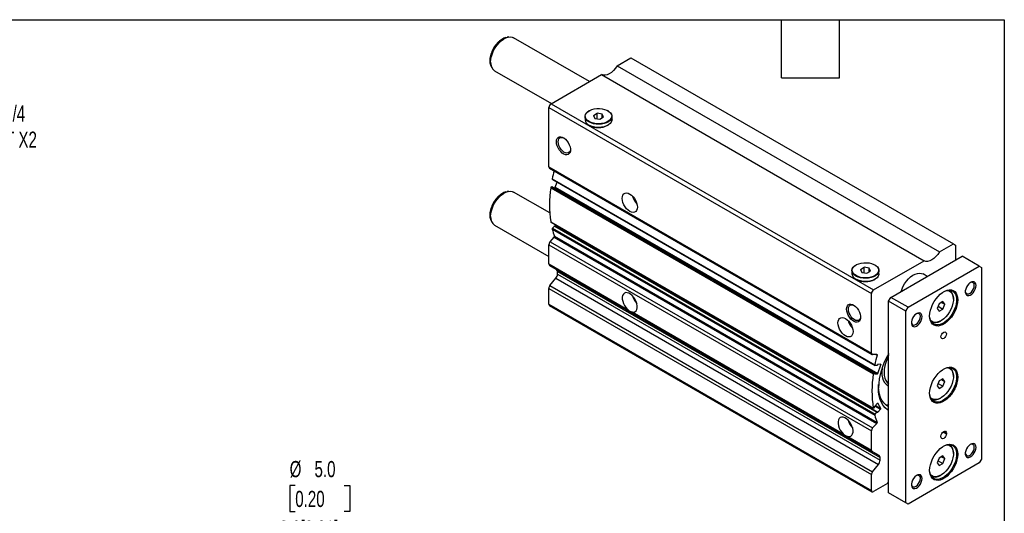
# Model space of a CAD drawing. Header units: millimetres. Extents: x 32 to 1365, y 32 to 1048.
# Tile 5 of 5: x 720 to 1365, y 724 to 1048. Entities that reach past the tile are written whole.
import ezdxf

# ---------------------------------------------------------------- set-up
doc = ezdxf.new("R2010")
doc.units = ezdxf.units.MM
doc.header["$LTSCALE"] = 5
doc.linetypes.add('SLD-Solid', pattern=[0])
doc.layers.add('DIMENSIONS', color=140, linetype='SLD-Solid', lineweight=25)
doc.layers.add('TEXT', color=140, linetype='SLD-Solid', lineweight=25)
doc.styles.add('SLDTEXTSTYLE0', font='TXT', dxfattribs={"width": 0.7})
doc.dimstyles.new('SLDDIMSTYLE3', dxfattribs={"dimtxt": 10.790039, "dimasz": 16.51, "dimexe": 0, "dimexo": 0.0625, "dimgap": 2.69751, "dimtad": 0, "dimtih": 1, "dimtoh": 1, "dimrnd": 1e-09, "dimzin": 12, "dimdsep": 46, "dimtxsty": 'SLDTEXTSTYLE0', "dimsah": 1, "dimcen": 0, "dimadec": 0, "dimazin": 3, "dimtfac": 1, "dimtofl": 0, "dimtmove": 0, "dimatfit": 3, "dimfxl": 0, "dimfrac": 2, "dimtolj": 1, "dimtzin": 12, "dimarcsym": 0})
doc.dimstyles.new('SLDDIMSTYLE4', dxfattribs={"dimtxt": 10.790039, "dimasz": 16.51, "dimexe": 0, "dimexo": 0.0625, "dimgap": 2.69751, "dimtad": 0, "dimtih": 1, "dimtoh": 1, "dimrnd": 1e-09, "dimzin": 4, "dimdsep": 46, "dimtxsty": 'SLDTEXTSTYLE0', "dimsah": 1, "dimcen": 0, "dimadec": 0, "dimazin": 1, "dimtfac": 1, "dimtofl": 0, "dimtmove": 0, "dimatfit": 3, "dimfxl": 0, "dimfrac": 2, "dimtolj": 1, "dimtzin": 12, "dimarcsym": 0})

# ---------------------------------------------------------------- blocks, each defined once
blk = doc.blocks.new('SW_SYMBOL_HOLE_DEPTH')
at = {"layer": 'DIMENSIONS', "color": 0}
for p, q in [((0, 4375), (4000, 4375)), ((500, 2775), (2000, 375)), ((2000, 4375), (2000, 375)), ((3500, 2775), (2000, 375))]:
    blk.add_line(p, q, dxfattribs=at)
blk = doc.blocks.new('_D_12')
at = {"layer": 'DIMENSIONS'}
for p, q in [((900.41, 742.3), (896.79, 742.3)), ((896.79, 742.3), (896.79, 725.15)), ((932.48, 742.3), (936.1, 742.3)), ((936.1, 742.3), (936.1, 725.15)), ((896.79, 725.15), (900.41, 725.15)), ((936.1, 725.15), (932.48, 725.15)), ((811.39, 614.91), (839.02, 718.05)), ((839.02, 718.05), (866.81, 718.05))]:
    blk.add_line(p, q, dxfattribs=at)
blk.add_solid([(811.39, 614.91), (818.12, 630.2), (813.21, 631.52)], dxfattribs=at)
at = {"layer": 'DIMENSIONS', "xscale": 0.002688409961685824, "yscale": 0.002688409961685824, "zscale": 0.002688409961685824}
blk.add_blockref('SW_SYMBOL_HOLE_DEPTH', (874.74, 707.01), dxfattribs=at)
at = {"layer": 'DIMENSIONS', "char_height": 10.583, "attachment_point": 1, "style": 'SLDTEXTSTYLE0'}
for s, insert in [('%%c', (896.76, 758.35)), ('5.0', (913.05, 758.35)), ('0.20', (900.41, 738.79)), ('8.0[0.31]', (890.18, 719.22)), ('H7', (906.66, 702.08))]:
    blk.add_mtext(s, dxfattribs=dict(at, insert=insert))
blk = doc.blocks.new('_D_28')
at = {"layer": 'DIMENSIONS'}
for p, q in [((597.05, 935.97), (652.97, 977.89)), ((652.97, 977.89), (680.76, 977.89))]:
    blk.add_line(p, q, dxfattribs=at)
blk.add_solid([(597.05, 935.97), (611.78, 943.84), (608.74, 947.91)], dxfattribs=at)
at = {"layer": 'DIMENSIONS', "char_height": 10.583, "attachment_point": 1, "style": 'SLDTEXTSTYLE0'}
for s, insert in [('G1/4', (701.91, 991.53)), ('PORT X2', (688.69, 974.38))]:
    blk.add_mtext(s, dxfattribs=dict(at, insert=insert))

msp = doc.modelspace()

# ---------------------------------------------------------------- linework, layer by layer
for p, q in [((1040.511, 1036.433), (1039.445, 1036.288)), ((1093.344, 1007.191), (1043.607, 1035.903)), ((1111.35, 1017.586), (1120.443, 1022.835)), ((1120.443, 1022.835), (1331.868, 900.782)), ((1028.694, 1017.665), (1029.101, 1016.669)), ((1031.108, 1014.252), (1068.342, 992.758)), ((1111.35, 1017.586), (1322.775, 895.533)), ((1068.117, 992.628), (1101.251, 1011.756)), ((1101.251, 1011.756), (1312.676, 889.703)), ((1066.703, 990.179), (1278.128, 868.126)), ((1066.703, 951.214), (1066.703, 990.179)), ((1068.117, 992.628), (1279.542, 870.575)), ((1093.112, 987.995), (1092.971, 987.913)), ((1105.489, 987.913), (1105.347, 987.995)), ((1090.38, 984.301), (1090.38, 982.178)), ((1095.884, 984.982), (1098.333, 986.396)), ((1095.884, 984.982), (1096.78, 983.05)), ((1096.78, 983.05), (1100.126, 982.533)), ((1101.679, 985.878), (1098.333, 986.396)), ((1098.333, 982.81), (1098.333, 986.396)), ((1100.126, 982.533), (1102.576, 983.947)), ((1102.576, 983.947), (1101.679, 985.878)), ((1101.679, 983.429), (1101.679, 985.878)), ((1108.08, 982.178), (1108.08, 984.301)), ((1092.971, 978.566), (1093.112, 978.484)), ((1105.347, 978.484), (1105.489, 978.566)), ((1066.703, 951.214), (1278.128, 829.161)), ((1067.117, 950.298), (1278.542, 828.245)), ((1068.881, 943.385), (1280.306, 821.332)), ((1068.973, 943.047), (1280.398, 820.994)), ((1067.898, 937.59), (1279.323, 815.537)), ((1068.396, 938.177), (1068.711, 938.19)), ((1068.396, 938.177), (1279.821, 816.124)), ((1068.711, 938.19), (1280.136, 816.137)), ((1280.197, 816.123), (1068.772, 938.176)), ((1069.842, 937.558), (1070.634, 937.588)), ((1070.634, 937.588), (1282.059, 815.535)), ((1070.916, 937.869), (1072.033, 941.28)), ((1070.916, 937.869), (1282.341, 815.816)), ((1040.511, 935.182), (1039.445, 935.037)), ((1067.219, 921.022), (1043.607, 934.652)), ((1028.694, 916.413), (1029.101, 915.418)), ((1031.108, 913.001), (1066.703, 892.453)), ((1067.898, 915.134), (1279.323, 793.081)), ((1067.997, 914.973), (1279.422, 792.92)), ((1068.881, 910.473), (1280.306, 788.42)), ((1069.073, 911.057), (1070.31, 912.437)), ((1069.073, 911.057), (1280.498, 789.004)), ((1070.31, 912.437), (1281.735, 790.384)), ((1281.975, 790.473), (1070.55, 912.526)), ((1070.919, 912.441), (1071.418, 912.997)), ((1070.919, 912.441), (1282.344, 790.388)), ((1067.519, 902.081), (1070.21, 905.084)), ((1070.21, 905.084), (1281.635, 783.031)), ((1070.393, 905.698), (1281.818, 783.645)), ((1066.703, 900.13), (1278.128, 778.077)), ((1066.703, 887.563), (1066.703, 900.13)), ((1067.519, 902.081), (1278.944, 780.028)), ((1322.775, 895.533), (1331.868, 900.782)), ((1331.868, 900.782), (1333.282, 899.966)), ((1333.282, 899.966), (1333.282, 890.169)), ((1290.856, 865.676), (1337.525, 892.618)), ((1348.838, 886.087), (1337.525, 892.618)), ((1066.703, 887.563), (1118.237, 857.812)), ((1067.117, 886.647), (1278.542, 764.594)), ((1071.738, 883.978), (1067.117, 886.647)), ((1268.121, 886.964), (1267.98, 886.883)), ((1270.892, 883.952), (1273.342, 885.366)), ((1276.688, 884.848), (1273.342, 885.366)), ((1273.342, 881.78), (1273.342, 885.366)), ((1277.585, 882.916), (1276.688, 884.848)), ((1276.688, 882.399), (1276.688, 884.848)), ((1279.542, 870.575), (1312.676, 889.703)), ((1280.497, 886.883), (1280.356, 886.964)), ((1302.169, 859.145), (1348.838, 886.087)), ((1348.838, 886.087), (1350.253, 885.27)), ((1350.253, 885.27), (1350.253, 759.523)), ((1067.41, 873.38), (1071.299, 878.217)), ((1071.299, 878.217), (1282.724, 756.164)), ((1071.738, 883.978), (1283.163, 761.925)), ((1072.36, 882.605), (1283.784, 760.552)), ((1072.36, 880.951), (1072.36, 882.605)), ((1072.36, 880.951), (1283.784, 758.898)), ((1265.389, 883.271), (1265.389, 881.148)), ((1270.892, 883.952), (1271.789, 882.02)), ((1271.789, 882.02), (1275.135, 881.502)), ((1275.135, 881.502), (1277.585, 882.916)), ((1283.089, 881.148), (1283.089, 883.271)), ((1314.668, 879.423), (1311.954, 880.99)), ((1066.703, 871.557), (1278.128, 749.504)), ((1066.703, 861.165), (1066.703, 871.557)), ((1067.41, 873.38), (1278.835, 751.327)), ((1267.98, 877.536), (1268.121, 877.454)), ((1280.356, 877.454), (1280.497, 877.536)), ((1278.128, 829.161), (1278.128, 868.126)), ((1289.441, 863.227), (1290.856, 865.676)), ((1302.169, 859.145), (1290.856, 865.676)), ((1066.703, 861.165), (1278.128, 739.112)), ((1067.117, 860.249), (1278.542, 738.196)), ((1300.755, 856.696), (1289.441, 863.227)), ((1289.441, 737.48), (1289.441, 863.227)), ((1300.755, 856.696), (1302.169, 859.145)), ((1322.511, 861.498), (1321.287, 858.341)), ((1321.855, 859.806), (1324.961, 858.013)), ((1324.961, 862.912), (1322.511, 861.498)), ((1324.064, 862.394), (1326.186, 861.169)), ((1326.186, 861.169), (1324.961, 862.912)), ((1324.961, 858.013), (1326.186, 861.169)), ((1331.868, 864.45), (1331.868, 864.858)), ((1121.234, 856.082), (1259.659, 776.172)), ((1300.755, 730.948), (1300.755, 856.696)), ((1321.287, 858.341), (1322.511, 856.599)), ((1322.511, 856.599), (1324.961, 858.013)), ((1323.384, 850.162), (1323.737, 850.366)), ((1281.635, 828.256), (1278.944, 828.152)), ((1281.154, 828.237), (1281.818, 827.854)), ((1281.735, 821.019), (1280.498, 820.971)), ((1282.062, 821.438), (1282.017, 821.299)), ((1282.341, 815.816), (1284.209, 821.52)), ((1284.106, 821.787), (1282.344, 821.718)), ((1283.77, 821.774), (1284.209, 821.52)), ((1279.821, 816.124), (1280.136, 816.137)), ((1280.239, 815.869), (1280.194, 815.733)), ((1280.194, 815.527), (1280.297, 815.467)), ((1280.297, 815.467), (1282.059, 815.535)), ((1331.868, 813.824), (1331.868, 814.232)), ((1322.511, 810.872), (1321.287, 807.716)), ((1321.287, 807.716), (1322.511, 805.973)), ((1321.855, 809.18), (1324.961, 807.387)), ((1324.961, 812.286), (1322.511, 810.872)), ((1322.511, 805.973), (1324.961, 807.387)), ((1324.064, 811.769), (1326.186, 810.544)), ((1326.186, 810.544), (1324.961, 812.286)), ((1324.961, 807.387), (1326.186, 810.544)), ((1282.059, 796.242), (1280.297, 794.275)), ((1280.461, 794.458), (1284.106, 792.354)), ((1280.723, 794.751), (1284.209, 792.739)), ((1282.239, 796.346), (1282.341, 796.286)), ((1284.209, 792.739), (1282.341, 796.286)), ((1288.682, 794.36), (1289.091, 794.124)), ((1289.441, 794.013), (1289.091, 794.124)), ((1323.384, 799.536), (1323.737, 799.74)), ((1280.136, 793.42), (1279.821, 793.069)), ((1280.194, 793.89), (1280.239, 793.806)), ((1280.498, 789.004), (1281.735, 790.384)), ((1282.017, 790.428), (1282.062, 790.343)), ((1282.344, 790.388), (1284.106, 792.354)), ((1278.944, 780.028), (1281.635, 783.031)), ((1278.128, 765.51), (1278.128, 778.077)), ((1323.736, 774.223), (1323.736, 774.631)), ((1325.18, 777.471), (1327.272, 776.264)), ((1325.503, 777.693), (1327.272, 776.672)), ((1327.272, 776.672), (1327.272, 776.264)), ((1262.655, 774.442), (1278.128, 765.51)), ((1283.163, 761.925), (1278.542, 764.594)), ((1324.961, 761.661), (1322.511, 760.247)), ((1326.186, 759.918), (1324.961, 761.661)), ((1331.868, 763.198), (1331.868, 763.607)), ((1278.835, 751.327), (1282.724, 756.164)), ((1283.784, 758.898), (1283.784, 760.552)), ((1348.838, 757.073), (1302.169, 730.132)), ((1322.511, 760.247), (1321.287, 757.09)), ((1321.287, 757.09), (1322.511, 755.347)), ((1321.855, 758.555), (1324.961, 756.762)), ((1322.511, 755.347), (1324.961, 756.762)), ((1324.064, 761.143), (1326.186, 759.918)), ((1324.961, 756.762), (1326.186, 759.918)), ((1350.253, 759.523), (1348.838, 757.073)), ((1278.128, 739.112), (1278.128, 749.504)), ((1323.384, 748.911), (1323.737, 749.115)), ((1288.635, 743.545), (1279.542, 738.295)), ((1288.635, 743.545), (1289.441, 744.827)), ((1300.755, 730.948), (1289.441, 737.48)), ((1290.856, 736.663), (1289.441, 737.48)), ((1302.169, 730.132), (1290.856, 736.663)), ((1302.169, 730.132), (1300.755, 730.948))]:
    msp.add_line(p, q)
at = {"flags": 128}
for points in [[(1028.145, 1020.78), (1028.272, 1022.523), (1028.648, 1024.359), (1029.261, 1026.233), (1030.094, 1028.087), (1031.12, 1029.865), (1032.31, 1031.513), (1033.625, 1032.981), (1035.028, 1034.225), (1036.474, 1035.206), (1037.92, 1035.894), (1038.547, 1036.1)], [(1028.519, 1019.975), (1028.646, 1021.774), (1029.024, 1023.667), (1029.641, 1025.601), (1030.481, 1027.52), (1031.518, 1029.369), (1032.724, 1031.094), (1034.062, 1032.646), (1035.496, 1033.98), (1036.983, 1035.059), (1038.48, 1035.85), (1039.946, 1036.331), (1041.337, 1036.489), (1042.614, 1036.318), (1043.607, 1035.903)], [(1038.547, 1036.1), (1039.322, 1036.27), (1039.445, 1036.288)], [(1028.394, 1018.591), (1028.272, 1019.183), (1028.145, 1020.78)], [(1028.694, 1017.665), (1028.648, 1017.781), (1028.394, 1018.591)], [(1111.35, 1017.586), (1110.273, 1015.925), (1109.039, 1014.44), (1107.697, 1013.189), (1106.301, 1012.222), (1104.904, 1011.576), (1103.562, 1011.278), (1102.328, 1011.339), (1101.351, 1011.698)], [(1092.972, 980.689), (1091.84, 981.49), (1091.011, 982.406), (1090.518, 983.4), (1090.382, 984.431), (1090.609, 985.456), (1091.188, 986.434), (1092.096, 987.325), (1092.971, 987.913)], [(1093.113, 980.933), (1092.007, 981.717), (1091.197, 982.612), (1090.715, 983.583), (1090.582, 984.591), (1090.804, 985.593), (1091.37, 986.549), (1092.257, 987.42), (1093.431, 988.17), (1094.842, 988.768), (1096.432, 989.19), (1098.137, 989.418), (1099.886, 989.444), (1101.609, 989.265), (1103.235, 988.891), (1104.696, 988.334), (1105.933, 987.62), (1106.897, 986.776), (1107.546, 985.838), (1107.855, 984.844), (1107.81, 983.834), (1107.415, 982.849), (1106.684, 981.931), (1105.648, 981.117), (1104.349, 980.439), (1102.841, 979.927), (1101.185, 979.6), (1099.449, 979.472), (1097.704, 979.549), (1096.021, 979.827), (1094.47, 980.295), (1093.113, 980.933)], [(1105.489, 987.913), (1106.089, 987.53), (1107.074, 986.667), (1107.738, 985.707), (1108.054, 984.689), (1108.009, 983.656), (1107.604, 982.649), (1106.856, 981.709), (1105.796, 980.876), (1104.468, 980.183), (1102.925, 979.659), (1101.23, 979.324), (1099.454, 979.194), (1097.668, 979.272), (1095.947, 979.557), (1094.36, 980.035), (1092.972, 980.689)], [(1108.08, 982.178), (1108.009, 981.533), (1107.604, 980.526), (1106.856, 979.586), (1105.796, 978.753), (1104.468, 978.06), (1102.925, 977.536), (1101.23, 977.201), (1099.454, 977.071), (1097.668, 977.149), (1095.947, 977.434), (1094.36, 977.912), (1092.972, 978.566)], [(1071.652, 967.724), (1071.776, 968.877), (1072.141, 969.824), (1072.728, 970.515), (1073.504, 970.913), (1074.428, 970.995), (1075.451, 970.759), (1076.516, 970.215), (1077.567, 969.394), (1078.547, 968.341), (1079.403, 967.111), (1080.089, 965.771), (1080.568, 964.393), (1080.814, 963.052), (1080.814, 961.819), (1080.568, 960.762), (1080.089, 959.938), (1079.403, 959.39), (1078.547, 959.148), (1077.567, 959.225), (1076.516, 959.618), (1075.451, 960.305), (1074.428, 961.248), (1073.504, 962.398), (1072.728, 963.692), (1072.141, 965.06), (1071.776, 966.429), (1071.652, 967.724)], [(1072.801, 967.724), (1072.927, 968.806), (1073.298, 969.675), (1073.891, 970.274), (1074.668, 970.568), (1075.58, 970.537), (1076.546, 970.196)], [(1080.835, 962.766), (1080.813, 962.517), (1080.562, 961.534), (1080.077, 960.794), (1079.387, 960.344), (1078.535, 960.211), (1077.576, 960.405), (1076.57, 960.913), (1075.58, 961.703), (1074.668, 962.725), (1073.891, 963.916), (1073.298, 965.2), (1072.927, 966.496), (1072.801, 967.724)], [(1068.711, 938.19), (1068.747, 938.186), (1068.772, 938.176)], [(1028.145, 919.529), (1028.272, 921.272), (1028.648, 923.108), (1029.261, 924.982), (1030.094, 926.836), (1031.12, 928.614), (1032.31, 930.262), (1033.625, 931.73), (1035.028, 932.973), (1036.474, 933.954), (1037.92, 934.643), (1038.547, 934.849)], [(1028.519, 918.724), (1028.646, 920.523), (1029.024, 922.416), (1029.641, 924.35), (1030.481, 926.269), (1031.518, 928.118), (1032.724, 929.843), (1034.062, 931.395), (1035.496, 932.729), (1036.983, 933.808), (1038.48, 934.599), (1039.946, 935.08), (1041.337, 935.238), (1042.614, 935.067), (1043.607, 934.652)], [(1038.547, 934.849), (1039.322, 935.019), (1039.445, 935.037)], [(1114.786, 930.576), (1114.91, 931.776), (1115.276, 932.773), (1115.866, 933.516), (1116.65, 933.969), (1117.588, 934.108), (1118.634, 933.927), (1119.736, 933.434), (1120.837, 932.655), (1121.883, 931.628), (1122.822, 930.405), (1123.606, 929.048), (1124.195, 927.624), (1124.561, 926.204), (1124.685, 924.861), (1124.561, 923.661), (1124.195, 922.664), (1123.606, 921.92), (1122.822, 921.468), (1121.883, 921.329), (1120.837, 921.51), (1119.736, 922.002), (1118.634, 922.782), (1117.588, 923.808), (1116.65, 925.031), (1115.866, 926.389), (1115.276, 927.813), (1114.91, 929.232), (1114.786, 930.576)], [(1028.394, 917.34), (1028.272, 917.932), (1028.145, 919.529)], [(1028.694, 916.413), (1028.648, 916.53), (1028.394, 917.34)], [(1070.31, 912.437), (1070.349, 912.475), (1070.39, 912.506), (1070.432, 912.527), (1070.472, 912.538), (1070.509, 912.539), (1070.543, 912.53), (1070.55, 912.526)], [(1322.775, 895.533), (1321.698, 893.872), (1320.464, 892.387), (1319.122, 891.136), (1317.726, 890.169), (1316.329, 889.523), (1314.987, 889.225), (1313.753, 889.286), (1312.676, 889.703)], [(1267.981, 879.658), (1266.849, 880.459), (1266.02, 881.375), (1265.527, 882.369), (1265.391, 883.4), (1265.618, 884.425), (1266.197, 885.404), (1267.105, 886.295), (1267.98, 886.883)], [(1268.122, 879.903), (1267.016, 880.686), (1266.206, 881.582), (1265.724, 882.553), (1265.591, 883.56), (1265.812, 884.563), (1266.379, 885.519), (1267.266, 886.389), (1268.44, 887.139), (1269.85, 887.737), (1271.441, 888.159), (1273.146, 888.387), (1274.895, 888.413), (1276.618, 888.235), (1278.243, 887.86), (1279.705, 887.304), (1280.942, 886.59), (1281.906, 885.746), (1282.555, 884.808), (1282.864, 883.813), (1282.819, 882.803), (1282.424, 881.819), (1281.693, 880.901), (1280.657, 880.086), (1279.358, 879.409), (1277.85, 878.896), (1276.194, 878.57), (1274.458, 878.442), (1272.713, 878.519), (1271.03, 878.797), (1269.479, 879.264), (1268.122, 879.903)], [(1280.497, 886.883), (1281.097, 886.499), (1282.083, 885.636), (1282.747, 884.676), (1283.063, 883.659), (1283.018, 882.625), (1282.613, 881.618), (1281.865, 880.679), (1280.805, 879.846), (1279.477, 879.153), (1277.933, 878.628), (1276.239, 878.294), (1274.463, 878.163), (1272.677, 878.242), (1270.956, 878.526), (1269.368, 879.005), (1267.981, 879.658)], [(1283.089, 881.148), (1283.018, 880.502), (1282.613, 879.495), (1281.865, 878.556), (1280.805, 877.723), (1279.477, 877.03), (1277.933, 876.505), (1276.239, 876.171), (1274.463, 876.04), (1272.677, 876.119), (1270.956, 876.403), (1269.368, 876.882), (1267.981, 877.535)], [(1297.604, 869.572), (1297.988, 870.688), (1298.828, 872.606), (1299.865, 874.455), (1301.071, 876.18), (1302.409, 877.733), (1303.843, 879.067), (1305.33, 880.145), (1306.827, 880.937), (1308.293, 881.418), (1309.684, 881.575), (1310.961, 881.405), (1311.954, 880.99)], [(1339.659, 869.702), (1339.679, 869.521), (1339.939, 868.697), (1340.436, 868.142), (1341.127, 867.905), (1341.948, 868.006), (1342.829, 868.438), (1343.689, 869.162), (1344.454, 870.113), (1345.054, 871.207), (1345.437, 872.346), (1345.569, 873.43)], [(1346.717, 873.43), (1346.586, 874.456), (1346.202, 875.255), (1345.595, 875.766), (1344.808, 875.953), (1343.901, 875.802), (1342.94, 875.323), (1341.997, 874.553), (1341.143, 873.548), (1340.439, 872.383), (1339.939, 871.144), (1339.679, 869.923), (1339.679, 868.811), (1339.939, 867.891), (1340.439, 867.23), (1341.143, 866.877), (1341.997, 866.859), (1342.94, 867.177), (1343.901, 867.807), (1344.808, 868.703), (1345.595, 869.799), (1346.202, 871.012), (1346.586, 872.253), (1346.717, 873.43)], [(1121.234, 856.082), (1122.256, 856.021), (1123.149, 856.285), (1123.868, 856.863), (1124.374, 857.723), (1124.644, 858.823), (1124.662, 860.105), (1124.428, 861.505), (1123.954, 862.95), (1123.264, 864.367), (1122.393, 865.683), (1121.387, 866.83), (1120.296, 867.751), (1119.176, 868.397), (1118.085, 868.737), (1117.078, 868.751), (1116.207, 868.44), (1115.517, 867.82), (1115.043, 866.923), (1114.809, 865.793), (1114.827, 864.49), (1115.097, 863.079), (1115.604, 861.633), (1116.322, 860.226), (1117.215, 858.931), (1118.237, 857.812)], [(1316.311, 853.428), (1316.437, 855.248), (1316.809, 857.162), (1317.419, 859.12), (1318.25, 861.067), (1319.278, 862.95), (1320.476, 864.719), (1321.811, 866.324), (1323.247, 867.722), (1324.745, 868.875), (1326.263, 869.752), (1327.76, 870.328), (1329.196, 870.587), (1330.532, 870.524), (1331.73, 870.138), (1332.758, 869.442), (1333.588, 868.454), (1334.198, 867.2), (1334.571, 865.716), (1334.696, 864.041), (1334.571, 862.222), (1334.198, 860.307), (1333.588, 858.35), (1332.758, 856.402), (1331.73, 854.519), (1330.532, 852.751), (1329.196, 851.145), (1327.76, 849.747), (1326.263, 848.594), (1324.745, 847.718), (1323.247, 847.142), (1321.811, 846.882), (1320.476, 846.946), (1319.278, 847.331), (1318.25, 848.027), (1317.419, 849.015), (1316.809, 850.269), (1316.437, 851.753), (1316.311, 853.428)], [(1325.324, 869.244), (1326.273, 869.711), (1327.738, 870.192), (1329.13, 870.35), (1330.406, 870.179), (1331.531, 869.685), (1332.473, 868.882), (1333.204, 867.793), (1333.704, 866.449), (1333.957, 864.889), (1333.957, 863.157), (1333.704, 861.305), (1333.204, 859.384), (1332.473, 857.451), (1331.531, 855.56), (1330.406, 853.767), (1329.13, 852.122), (1327.738, 850.674), (1326.273, 849.463), (1324.775, 848.525), (1323.288, 847.886), (1321.855, 847.566), (1320.516, 847.572), (1319.311, 847.906), (1318.273, 848.557), (1317.434, 849.506), (1316.816, 850.727), (1316.439, 852.185), (1316.313, 853.635)], [(1327.894, 870.225), (1328.216, 870.178), (1329.356, 869.786), (1330.315, 869.072), (1331.062, 868.059), (1331.575, 866.778), (1331.835, 865.272), (1331.835, 863.589), (1331.575, 861.782), (1331.062, 859.91), (1330.315, 858.034), (1329.356, 856.212), (1328.216, 854.504), (1326.932, 852.966), (1325.545, 851.645), (1324.101, 850.585), (1322.644, 849.82), (1321.223, 849.374), (1319.883, 849.262), (1318.666, 849.487), (1317.612, 850.042), (1316.755, 850.909), (1316.749, 850.918)], [(1261.864, 857.917), (1261.988, 859.07), (1262.353, 860.017), (1262.939, 860.708), (1263.716, 861.106), (1264.64, 861.188), (1265.662, 860.952), (1266.728, 860.408), (1267.779, 859.588), (1268.758, 858.534), (1269.614, 857.304), (1270.3, 855.964), (1270.779, 854.586), (1271.025, 853.245), (1271.025, 852.012), (1270.779, 850.955), (1270.3, 850.131), (1269.614, 849.583), (1268.758, 849.341), (1267.779, 849.418), (1266.728, 849.811), (1265.662, 850.498), (1264.64, 851.441), (1263.716, 852.591), (1262.939, 853.885), (1262.353, 855.253), (1261.988, 856.622), (1261.864, 857.917)], [(1263.013, 857.917), (1263.139, 858.999), (1263.51, 859.868), (1264.103, 860.467), (1264.879, 860.761), (1265.792, 860.73), (1266.782, 860.377), (1266.82, 860.357)], [(1256.207, 848.935), (1256.331, 850.135), (1256.697, 851.132), (1257.287, 851.875), (1258.071, 852.328), (1259.009, 852.467), (1260.056, 852.286), (1261.157, 851.793), (1262.258, 851.014), (1263.305, 849.987), (1264.243, 848.765), (1265.027, 847.407), (1265.617, 845.983), (1265.983, 844.564), (1266.107, 843.22), (1265.983, 842.02), (1265.617, 841.023), (1265.027, 840.28), (1264.243, 839.827), (1263.305, 839.688), (1262.258, 839.869), (1261.157, 840.362), (1260.056, 841.141), (1259.009, 842.167), (1258.071, 843.39), (1257.287, 844.748), (1256.697, 846.172), (1256.331, 847.591), (1256.207, 848.935)], [(1271.047, 852.959), (1271.025, 852.71), (1270.774, 851.727), (1270.288, 850.987), (1269.598, 850.537), (1268.747, 850.404), (1267.788, 850.598), (1266.782, 851.106), (1265.792, 851.896), (1264.879, 852.918), (1264.103, 854.109), (1263.51, 855.393), (1263.139, 856.689), (1263.013, 857.917)], [(1304.303, 849.292), (1304.324, 849.111), (1304.584, 848.287), (1305.081, 847.731), (1305.771, 847.494), (1306.593, 847.596), (1307.473, 848.028), (1308.334, 848.752), (1309.098, 849.703), (1309.699, 850.797), (1310.082, 851.936), (1310.213, 853.02)], [(1311.362, 853.02), (1311.231, 854.046), (1310.847, 854.844), (1310.239, 855.356), (1309.453, 855.543), (1308.545, 855.392), (1307.585, 854.913), (1306.642, 854.143), (1305.787, 853.138), (1305.084, 851.972), (1304.583, 850.734), (1304.324, 849.513), (1304.324, 848.401), (1304.583, 847.481), (1305.084, 846.819), (1305.787, 846.467), (1306.642, 846.449), (1307.585, 846.767), (1308.545, 847.397), (1309.453, 848.293), (1310.239, 849.388), (1310.847, 850.602), (1311.231, 851.843), (1311.362, 853.02)], [(1323.736, 839.75), (1323.871, 840.609), (1324.254, 841.493), (1324.827, 842.266), (1325.504, 842.812), (1326.18, 843.047), (1326.754, 842.936), (1327.137, 842.495), (1327.272, 841.791), (1327.137, 840.932), (1326.754, 840.049), (1326.18, 839.275), (1325.504, 838.729), (1324.827, 838.494), (1324.254, 838.606), (1323.871, 839.047), (1323.736, 839.75)], [(1281.635, 828.256), (1281.691, 828.251), (1281.74, 828.23), (1281.781, 828.194), (1281.812, 828.145), (1281.831, 828.084), (1281.839, 828.014), (1281.834, 827.936), (1281.818, 827.854)], [(1289.441, 827.533), (1289.423, 827.498), (1288.365, 825.255), (1287.519, 822.977), (1286.902, 820.711), (1286.527, 818.502), (1286.401, 816.396), (1286.527, 814.435), (1286.902, 812.659), (1287.519, 811.105), (1288.365, 809.804), (1289.423, 808.783), (1289.441, 808.769)], [(1280.498, 820.971), (1280.445, 820.975), (1280.398, 820.994), (1280.359, 821.025), (1280.328, 821.068), (1280.307, 821.122), (1280.296, 821.186), (1280.295, 821.256), (1280.306, 821.332)], [(1284.106, 821.787), (1284.142, 821.783), (1284.173, 821.769), (1284.198, 821.745), (1284.216, 821.712), (1284.226, 821.671), (1284.229, 821.625), (1284.223, 821.574), (1284.209, 821.52)], [(1285.337, 820.071), (1285.185, 819.134), (1284.995, 816.927), (1285.058, 814.858), (1285.375, 812.966), (1285.939, 811.287), (1286.739, 809.854), (1287.76, 808.696), (1288.981, 807.835), (1289.441, 807.612)], [(1316.311, 802.802), (1316.437, 804.622), (1316.809, 806.537), (1317.419, 808.494), (1318.25, 810.441), (1319.278, 812.325), (1320.476, 814.093), (1321.811, 815.698), (1323.247, 817.097), (1324.745, 818.25), (1326.263, 819.126), (1327.76, 819.702), (1329.196, 819.962), (1330.532, 819.898), (1331.73, 819.513), (1332.758, 818.817), (1333.588, 817.828), (1334.198, 816.575), (1334.571, 815.091), (1334.696, 813.416), (1334.571, 811.596), (1334.198, 809.682), (1333.588, 807.724), (1332.758, 805.777), (1331.73, 803.893), (1330.532, 802.125), (1329.196, 800.52), (1327.76, 799.122), (1326.263, 797.969), (1324.745, 797.092), (1323.247, 796.516), (1321.811, 796.257), (1320.476, 796.32), (1319.278, 796.705), (1318.25, 797.402), (1317.419, 798.39), (1316.809, 799.643), (1316.437, 801.128), (1316.311, 802.802)], [(1280.136, 816.137), (1280.172, 816.133), (1280.203, 816.119), (1280.228, 816.095), (1280.246, 816.062), (1280.257, 816.021), (1280.259, 815.974), (1280.253, 815.923), (1280.239, 815.869)], [(1280.297, 815.467), (1280.261, 815.471), (1280.23, 815.485), (1280.205, 815.509), (1280.187, 815.542), (1280.177, 815.583), (1280.174, 815.629), (1280.18, 815.68), (1280.194, 815.733)], [(1325.324, 818.618), (1326.273, 819.085), (1327.738, 819.567), (1329.13, 819.724), (1330.406, 819.554), (1331.531, 819.06), (1332.473, 818.256), (1333.204, 817.167), (1333.704, 815.823), (1333.957, 814.263), (1333.957, 812.532), (1333.704, 810.679), (1333.204, 808.759), (1332.473, 806.825), (1331.531, 804.935), (1330.406, 803.141), (1329.13, 801.497), (1327.738, 800.048), (1326.273, 798.837), (1324.775, 797.899), (1323.288, 797.261), (1321.855, 796.94), (1320.516, 796.947), (1319.311, 797.28), (1318.273, 797.931), (1317.434, 798.881), (1316.816, 800.102), (1316.439, 801.559), (1316.313, 803.01)], [(1327.894, 819.6), (1328.216, 819.553), (1329.356, 819.161), (1330.315, 818.447), (1331.062, 817.433), (1331.575, 816.153), (1331.835, 814.647), (1331.835, 812.963), (1331.575, 811.157), (1331.062, 809.285), (1330.315, 807.408), (1329.356, 805.587), (1328.216, 803.879), (1326.932, 802.34), (1325.545, 801.019), (1324.101, 799.959), (1322.644, 799.194), (1321.223, 798.748), (1319.883, 798.636), (1318.666, 798.861), (1317.612, 799.416), (1316.755, 800.284), (1316.749, 800.293)], [(1289.091, 794.124), (1287.539, 795.174), (1286.182, 796.522), (1285.036, 798.151), (1284.116, 800.042), (1283.432, 802.171), (1282.992, 804.514), (1282.803, 807.04), (1282.809, 808.604)], [(1289.456, 791.392), (1288.627, 791.923), (1287.113, 793.208), (1285.803, 794.781), (1284.711, 796.625), (1283.849, 798.721), (1283.226, 801.045), (1282.85, 803.571), (1282.724, 806.272)], [(1282.059, 796.242), (1282.099, 796.281), (1282.14, 796.311), (1282.181, 796.333), (1282.222, 796.344), (1282.259, 796.345), (1282.292, 796.335), (1282.32, 796.315), (1282.341, 796.286)], [(1279.821, 793.069), (1279.744, 792.995), (1279.664, 792.94), (1279.584, 792.906), (1279.508, 792.896), (1279.441, 792.91), (1279.386, 792.947), (1279.346, 793.005), (1279.323, 793.081)], [(1281.735, 790.384), (1281.774, 790.422), (1281.815, 790.453), (1281.857, 790.474), (1281.897, 790.485), (1281.934, 790.486), (1281.967, 790.477), (1281.995, 790.457), (1282.017, 790.428)], [(1282.344, 790.388), (1282.305, 790.349), (1282.264, 790.319), (1282.222, 790.297), (1282.182, 790.286), (1282.144, 790.285), (1282.111, 790.294), (1282.083, 790.314), (1282.062, 790.343)], [(1262.655, 774.442), (1263.678, 774.38), (1264.571, 774.644), (1265.289, 775.222), (1265.796, 776.082), (1266.065, 777.182), (1266.084, 778.464), (1265.85, 779.864), (1265.375, 781.309), (1264.685, 782.726), (1263.815, 784.042), (1262.808, 785.189), (1261.717, 786.11), (1260.597, 786.756), (1259.506, 787.096), (1258.499, 787.11), (1257.629, 786.8), (1256.939, 786.18), (1256.465, 785.282), (1256.231, 784.152), (1256.249, 782.849), (1256.518, 781.438), (1257.025, 779.992), (1257.744, 778.586), (1258.637, 777.29), (1259.659, 776.172)], [(1323.736, 774.631), (1323.871, 775.49), (1324.254, 776.373), (1324.827, 777.147), (1325.504, 777.693), (1326.18, 777.928), (1326.754, 777.817), (1327.137, 777.376), (1327.272, 776.672)], [(1327.272, 776.264), (1327.137, 775.405), (1326.754, 774.522), (1326.18, 773.748), (1325.504, 773.202), (1324.827, 772.967), (1324.254, 773.078), (1323.871, 773.519), (1323.736, 774.223)], [(1316.311, 752.177), (1316.437, 753.996), (1316.809, 755.911), (1317.419, 757.869), (1318.25, 759.816), (1319.278, 761.699), (1320.476, 763.468), (1321.811, 765.073), (1323.247, 766.471), (1324.745, 767.624), (1326.263, 768.501), (1327.76, 769.077), (1329.196, 769.336), (1330.532, 769.273), (1331.73, 768.887), (1332.758, 768.191), (1333.588, 767.203), (1334.198, 765.949), (1334.571, 764.465), (1334.696, 762.79), (1334.571, 760.971), (1334.198, 759.056), (1333.588, 757.098), (1332.758, 755.151), (1331.73, 753.268), (1330.532, 751.5), (1329.196, 749.894), (1327.76, 748.496), (1326.263, 747.343), (1324.745, 746.467), (1323.247, 745.891), (1321.811, 745.631), (1320.476, 745.695), (1319.278, 746.08), (1318.25, 746.776), (1317.419, 747.764), (1316.809, 749.018), (1316.437, 750.502), (1316.311, 752.177)], [(1325.324, 767.993), (1326.273, 768.46), (1327.738, 768.941), (1329.13, 769.099), (1330.406, 768.928), (1331.531, 768.434), (1332.473, 767.631), (1333.204, 766.541), (1333.704, 765.197), (1333.957, 763.637), (1333.957, 761.906), (1333.704, 760.054), (1333.204, 758.133), (1332.473, 756.2), (1331.531, 754.309), (1330.406, 752.516), (1329.13, 750.871), (1327.738, 749.422), (1326.273, 748.212), (1324.775, 747.274), (1323.288, 746.635), (1321.855, 746.314), (1320.516, 746.321), (1319.311, 746.655), (1318.273, 747.306), (1317.434, 748.255), (1316.816, 749.476), (1316.439, 750.934), (1316.313, 752.384)], [(1327.894, 768.974), (1328.216, 768.927), (1329.356, 768.535), (1330.315, 767.821), (1331.062, 766.808), (1331.575, 765.527), (1331.835, 764.021), (1331.835, 762.338), (1331.575, 760.531), (1331.062, 758.659), (1330.315, 756.782), (1329.356, 754.961), (1328.216, 753.253), (1326.932, 751.715), (1325.545, 750.394), (1324.101, 749.334), (1322.644, 748.569), (1321.223, 748.123), (1319.883, 748.011), (1318.666, 748.236), (1317.612, 748.791), (1316.755, 749.658), (1316.749, 749.667)], [(1346.717, 767.28), (1346.586, 768.306), (1346.202, 769.104), (1345.595, 769.616), (1344.808, 769.803), (1343.901, 769.652), (1342.94, 769.173), (1341.997, 768.403), (1341.143, 767.398), (1340.439, 766.232), (1339.939, 764.994), (1339.679, 763.773), (1339.679, 762.661), (1339.939, 761.74), (1340.439, 761.079), (1341.143, 760.727), (1341.997, 760.709), (1342.94, 761.027), (1343.901, 761.657), (1344.808, 762.553), (1345.595, 763.648), (1346.202, 764.862), (1346.586, 766.103), (1346.717, 767.28)], [(1339.659, 763.552), (1339.679, 763.37), (1339.939, 762.547), (1340.436, 761.991), (1341.127, 761.754), (1341.948, 761.856), (1342.829, 762.288), (1343.689, 763.012), (1344.454, 763.963), (1345.054, 765.057), (1345.437, 766.196), (1345.569, 767.28)], [(1311.362, 746.87), (1311.231, 747.896), (1310.847, 748.694), (1310.239, 749.206), (1309.453, 749.393), (1308.545, 749.241), (1307.585, 748.763), (1306.642, 747.992), (1305.787, 746.987), (1305.084, 745.822), (1304.583, 744.583), (1304.324, 743.363), (1304.324, 742.251), (1304.583, 741.33), (1305.084, 740.669), (1305.787, 740.316), (1306.642, 740.298), (1307.585, 740.616), (1308.545, 741.247), (1309.453, 742.143), (1310.239, 743.238), (1310.847, 744.451), (1311.231, 745.693), (1311.362, 746.87)], [(1304.303, 743.141), (1304.324, 742.96), (1304.584, 742.136), (1305.081, 741.581), (1305.771, 741.344), (1306.593, 741.446), (1307.473, 741.878), (1308.334, 742.602), (1309.098, 743.553), (1309.699, 744.646), (1310.082, 745.786), (1310.213, 746.87)]]:
    msp.add_lwpolyline(points, dxfattribs=at)
for centre, radius, start, end in [((1034.797, 1019.369), 6.308, 174.479923, 234.207896), ((1069.773, 990.039), 3.074, 122.605478, 177.394522), ((1094.786, 982.604), 4.427, 185.517255, 245.802886), ((1099.23, 990.27), 13.279, 242.573753, 297.431622), ((1067.695, 951.111), 0.998, 174.110646, 234.577176), ((1069.172, 943.283), 0.309, 160.689768, 229.825157), ((1175.62, 922.058), 108.849, 165.885789, 168.700691), ((1142.209, 926.362), 75.154, 171.407628, 188.592372), ((1068.57, 937.525), 0.675, 104.963151, 174.452143), ((1070.543, 937.962), 0.385, 283.738891, 346.114229), ((1132.643, 935.169), 11.602, 195.43719, 224.557434), ((1034.797, 918.117), 6.308, 174.479923, 234.207896), ((1068.114, 915.154), 0.216, 185.414842, 237.253872), ((1069.577, 910.567), 0.703, 135.772054, 187.677147), ((1113.312, 921.918), 45.882, 194.444067, 200.702866), ((1070.645, 912.678), 0.362, 300.355647, 319.054064), ((1069.735, 905.56), 0.673, 314.937472, 11.809153), ((1069.804, 899.979), 3.105, 137.385192, 177.208452), ((1067.704, 887.464), 1.006, 174.379621, 234.301959), ((1067.76, 881.163), 4.605, 320.226031, 357.360596), ((1070.858, 882.753), 1.509, 354.379622, 54.301962), ((1269.795, 881.573), 4.427, 185.517255, 245.802886), ((1069.769, 871.416), 3.07, 140.226035, 177.360599), ((1274.238, 889.24), 13.279, 242.573753, 297.431622), ((1343.79, 873.727), 1.803, 350.52767, 120.285841), ((1132.643, 869.846), 11.602, 195.43719, 224.557434), ((1281.198, 867.986), 3.074, 122.605478, 177.394522), ((1325.868, 865.453), 6.029, 354.337576, 54.350243), ((1067.683, 861.057), 0.986, 173.701152, 234.986667), ((1308.433, 853.316), 1.804, 350.573137, 120.704281), ((1274.064, 853.528), 11.602, 195.43719, 224.557434), ((1319.845, 855.292), 6.233, 246.730432, 304.592502), ((1278.972, 829.01), 0.858, 169.842041, 268.124752), ((1387.656, 799.873), 109.474, 165.191146, 168.695713), ((1329.867, 804.587), 47.173, 148.976917, 177.953228), ((1281.644, 821.392), 0.384, 283.74723, 345.992607), ((1282.435, 821.345), 0.384, 103.742113, 165.993871), ((1353.634, 804.309), 75.154, 171.407628, 188.592372), ((1279.995, 815.472), 0.675, 104.963151, 174.452143), ((1281.968, 815.909), 0.385, 283.738891, 346.114229), ((1325.868, 814.827), 6.029, 354.337576, 54.350243), ((1280.564, 793.997), 0.385, 133.94577, 196.078975), ((1287.707, 797.463), 2.436, 270.32881, 315.40505), ((1319.845, 804.667), 6.233, 246.730432, 304.592502), ((1279.87, 793.697), 0.384, 313.825621, 16.412953), ((1281.002, 788.514), 0.703, 135.772054, 187.677147), ((1324.737, 799.865), 45.882, 194.444067, 200.702866), ((1283.84, 792.631), 0.385, 313.890722, 16.236574), ((1274.064, 788.205), 11.602, 195.43719, 224.557434), ((1281.16, 783.507), 0.673, 314.937472, 11.809153), ((1281.229, 777.926), 3.105, 137.385192, 177.208452), ((1325.868, 764.202), 6.029, 354.337576, 54.350243), ((1343.79, 767.577), 1.803, 350.52767, 120.285841), ((1279.129, 765.411), 1.006, 174.379621, 234.301959), ((1282.283, 760.7), 1.509, 354.379622, 54.301962), ((1279.185, 759.11), 4.605, 320.226031, 357.360596), ((1281.194, 749.363), 3.07, 140.226035, 177.360599), ((1308.435, 747.167), 1.803, 350.52767, 120.285842), ((1319.845, 754.041), 6.233, 246.730432, 304.592502), ((1278.99, 738.972), 0.873, 170.785963, 309.203285)]:
    msp.add_arc(centre, radius, start, end)
for points, knots in [([(1038.44, 1036.065), (1038.017, 1035.929), (1037.11, 1035.639), (1035.729, 1034.858), (1034.327, 1033.816), (1032.993, 1032.539), (1031.765, 1031.078), (1030.672, 1029.47), (1029.742, 1027.755), (1028.995, 1025.976), (1028.457, 1024.177), (1028.146, 1022.501), (1028.11, 1021.47), (1028.094, 1021.004)], [0, 0, 0, 0, 0.0810054, 0.1737907, 0.2676254, 0.361414, 0.4549224, 0.5482117, 0.6414433, 0.7347956, 0.8284295, 0.9225582, 1, 1, 1, 1]), ([(1028.094, 1021.004), (1028.1, 1020.707), (1028.114, 1019.901), (1028.272, 1019.166), (1028.371, 1018.703)], [0, 0, 0, 0, 0.36982362, 1, 1, 1, 1]), ([(1038.44, 934.814), (1038.017, 934.678), (1037.11, 934.388), (1035.729, 933.607), (1034.327, 932.564), (1032.993, 931.288), (1031.765, 929.827), (1030.672, 928.218), (1029.742, 926.504), (1028.995, 924.725), (1028.457, 922.926), (1028.146, 921.25), (1028.11, 920.219), (1028.094, 919.753)], [0, 0, 0, 0, 0.0810054, 0.1737907, 0.2676254, 0.361414, 0.4549224, 0.5482117, 0.6414433, 0.7347956, 0.8284295, 0.9225582, 1, 1, 1, 1]), ([(1028.094, 919.753), (1028.1, 919.455), (1028.114, 918.65), (1028.272, 917.915), (1028.371, 917.452)], [0, 0, 0, 0, 0.36982362, 1, 1, 1, 1]), ([(1118.237, 857.812), (1118.481, 857.582), (1118.734, 857.376), (1119.244, 857.004), (1119.502, 856.836), (1120.012, 856.542), (1120.26, 856.417), (1120.75, 856.213), (1120.99, 856.134), (1121.234, 856.082)], [0, 0, 0, 0, 0.25, 0.25, 0.5, 0.5, 0.75, 0.75, 1, 1, 1, 1]), ([(1259.659, 776.172), (1259.903, 775.941), (1260.155, 775.736), (1260.665, 775.363), (1260.923, 775.195), (1261.433, 774.901), (1261.682, 774.776), (1262.171, 774.572), (1262.412, 774.493), (1262.655, 774.442)], [0, 0, 0, 0, 0.25, 0.25, 0.5, 0.5, 0.75, 0.75, 1, 1, 1, 1])]:
    msp.add_open_spline(points, degree=3, knots=knots)
at = {"layer": 'TEXT'}
for p, q in [((31.75, 1047.75), (1365.25, 1047.75)), ((1219.2, 1009.65), (1219.2, 1047.75)), ((1257.3, 1009.65), (1257.3, 1047.75)), ((1365.25, 1047.75), (1365.25, 31.75)), ((1219.2, 1009.65), (1257.3, 1009.65))]:
    msp.add_line(p, q, dxfattribs=at)

# ---------------------------------------------------------------- dimensions: what is measured, and where the dimension line sits
at = {"layer": 'DIMENSIONS'}
dim = msp.add_diameter_dim_2p(p1=(583.205, 925.599), p2=(597.049, 935.974), text='G1/4\\PPORT X2', dimstyle='SLDDIMSTYLE3', override={"dimpost": '<>'}, dxfattribs=at)
dim.commit()
dim.dimension.update_dxf_attribs({"geometry": '_D_28', "text_midpoint": (719.562, 977.888), "dimtype": 163})
dim = msp.add_diameter_dim_2p(p1=(810.095, 610.083), p2=(811.389, 614.913), text='<>\\P{\\fGDT;x}8.0[0.31]\\PH7', dimstyle='SLDDIMSTYLE4', dxfattribs=at)
dim.commit()
dim.dimension.update_dxf_attribs({"geometry": '_D_12', "text_midpoint": (916.445, 723.627), "dimtype": 163})

doc.saveas('drawing.dxf')
